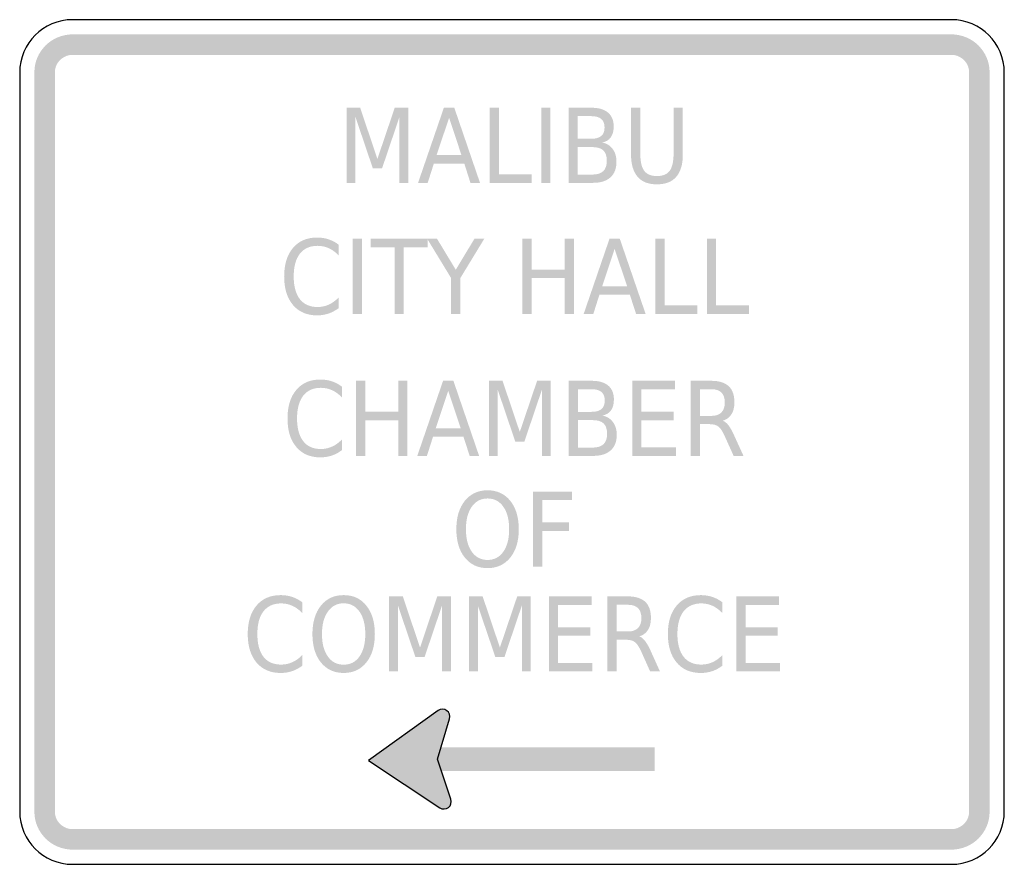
# Model space of a CAD drawing. Header units: inches. Extents: x -0.5 to 0.5, y -0.43 to 0.43.
import ezdxf

# ---------------------------------------------------------------- set-up
doc = ezdxf.new("R2010")
doc.units = ezdxf.units.IN
doc.header["$MEASUREMENT"] = 0

msp = doc.modelspace()

# ---------------------------------------------------------------- hatches: boundary and pattern name
for points in [[(-0.4464, 0.4137), (-0.4502, 0.4135), (-0.454, 0.4129), (-0.4577, 0.412), (-0.4612, 0.4107), (-0.4647, 0.4091), (-0.4679, 0.4072), (-0.471, 0.4049), (-0.4738, 0.4024), (-0.4763, 0.3995), (-0.4786, 0.3965), (-0.4806, 0.3932), (-0.4822, 0.3898), (-0.4835, 0.3862), (-0.4844, 0.3825), (-0.4849, 0.3788), (-0.4851, 0.375), (-0.4643, 0.375), (-0.4642, 0.3768), (-0.4639, 0.3785), (-0.4635, 0.3802), (-0.4629, 0.3818), (-0.4622, 0.3834), (-0.4613, 0.3849), (-0.4602, 0.3863), (-0.4591, 0.3876), (-0.4578, 0.3888), (-0.4563, 0.3898), (-0.4548, 0.3907), (-0.4533, 0.3915), (-0.4516, 0.3921), (-0.4499, 0.3925), (-0.4482, 0.3928), (-0.4464, 0.3929), (-0.4464, 0.4137)], [(0.4464, 0.4137), (-0.4464, 0.4137), (-0.4464, 0.3929), (0.4464, 0.3929), (0.4464, 0.4137)], [(0.4851, 0.375), (0.4849, 0.3788), (0.4844, 0.3825), (0.4835, 0.3862), (0.4822, 0.3898), (0.4806, 0.3932), (0.4786, 0.3965), (0.4763, 0.3995), (0.4738, 0.4024), (0.471, 0.4049), (0.4679, 0.4072), (0.4647, 0.4091), (0.4612, 0.4107), (0.4577, 0.412), (0.454, 0.4129), (0.4502, 0.4135), (0.4464, 0.4137), (0.4464, 0.3929), (0.4482, 0.3928), (0.4499, 0.3925), (0.4516, 0.3921), (0.4533, 0.3915), (0.4548, 0.3907), (0.4563, 0.3898), (0.4578, 0.3888), (0.4591, 0.3876), (0.4602, 0.3863), (0.4613, 0.3849), (0.4622, 0.3834), (0.4629, 0.3818), (0.4635, 0.3802), (0.4639, 0.3785), (0.4642, 0.3768), (0.4643, 0.375), (0.4851, 0.375)], [(-0.4851, 0.375), (-0.4851, -0.375), (-0.4643, -0.375), (-0.4643, 0.375), (-0.4851, 0.375)], [(0.4851, -0.375), (0.4851, 0.375), (0.4643, 0.375), (0.4643, -0.375), (0.4851, -0.375)], [(-0.168, 0.3392), (-0.1542, 0.3392), (-0.1367, 0.2873), (-0.1191, 0.3392), (-0.1053, 0.3392), (-0.1053, 0.263), (-0.1143, 0.263), (-0.1143, 0.3299), (-0.132, 0.2776), (-0.1413, 0.2776), (-0.159, 0.3299), (-0.159, 0.263), (-0.168, 0.263), (-0.168, 0.3392)], [(-0.0226, 0.3392), (-0.0133, 0.3392), (-0.0133, 0.2716), (0.0201, 0.2716), (0.0201, 0.263), (-0.0226, 0.263), (-0.0226, 0.3392)], [(0.0298, 0.3392), (0.0391, 0.3392), (0.0391, 0.263), (0.0298, 0.263), (0.0298, 0.3392)], [(-0.1618, 0.2062), (-0.1525, 0.2062), (-0.1525, 0.13), (-0.1618, 0.13), (-0.1618, 0.2062)], [(-0.1435, 0.2062), (-0.0856, 0.2062), (-0.0856, 0.1975), (-0.1099, 0.1975), (-0.1099, 0.13), (-0.1192, 0.13), (-0.1192, 0.1975), (-0.1435, 0.1975), (-0.1435, 0.2062)], [(-0.0861, 0.2062), (-0.0761, 0.2062), (-0.0571, 0.1748), (-0.0382, 0.2062), (-0.0282, 0.2062), (-0.0525, 0.1663), (-0.0525, 0.13), (-0.0618, 0.13), (-0.0618, 0.1663), (-0.0861, 0.2062)], [(0.0106, 0.2062), (0.0199, 0.2062), (0.0199, 0.1749), (0.0536, 0.1749), (0.0536, 0.2062), (0.0628, 0.2062), (0.0628, 0.13), (0.0536, 0.13), (0.0536, 0.1663), (0.0199, 0.1663), (0.0199, 0.13), (0.0106, 0.13), (0.0106, 0.2062)], [(0.1456, 0.2062), (0.1549, 0.2062), (0.1549, 0.1386), (0.1883, 0.1386), (0.1883, 0.13), (0.1456, 0.13), (0.1456, 0.2062)], [(0.198, 0.2062), (0.2073, 0.2062), (0.2073, 0.1386), (0.2406, 0.1386), (0.2406, 0.13), (0.198, 0.13), (0.198, 0.2062)], [(-0.1584, 0.0621), (-0.1491, 0.0621), (-0.1491, 0.0308), (-0.1155, 0.0308), (-0.1155, 0.0621), (-0.1062, 0.0621), (-0.1062, -0.0141), (-0.1155, -0.0141), (-0.1155, 0.0221), (-0.1491, 0.0221), (-0.1491, -0.0141), (-0.1584, -0.0141), (-0.1584, 0.0621)], [(-0.0234, 0.0621), (-0.0096, 0.0621), (0.0079, 0.0102), (0.0255, 0.0621), (0.0393, 0.0621), (0.0393, -0.0141), (0.0303, -0.0141), (0.0303, 0.0528), (0.0126, 0.0005), (0.0033, 0.0005), (-0.0144, 0.0528), (-0.0144, -0.0141), (-0.0234, -0.0141), (-0.0234, 0.0621)], [(0.1222, 0.0621), (0.1656, 0.0621), (0.1656, 0.0534), (0.1315, 0.0534), (0.1315, 0.0308), (0.1642, 0.0308), (0.1642, 0.0221), (0.1315, 0.0221), (0.1315, -0.0055), (0.1664, -0.0055), (0.1664, -0.0141), (0.1222, -0.0141), (0.1222, 0.0621)], [(0.0214, -0.0504), (0.0608, -0.0504), (0.0608, -0.059), (0.0307, -0.059), (0.0307, -0.0815), (0.0579, -0.0815), (0.0579, -0.0902), (0.0307, -0.0902), (0.0307, -0.1265), (0.0214, -0.1265), (0.0214, -0.0504)], [(-0.1248, -0.1567), (-0.1109, -0.1567), (-0.0934, -0.2086), (-0.0759, -0.1567), (-0.0621, -0.1567), (-0.0621, -0.2329), (-0.0711, -0.2329), (-0.0711, -0.166), (-0.0888, -0.2183), (-0.0981, -0.2183), (-0.1158, -0.166), (-0.1158, -0.2329), (-0.1248, -0.2329), (-0.1248, -0.1567)], [(-0.0436, -0.1567), (-0.0298, -0.1567), (-0.0123, -0.2086), (0.0053, -0.1567), (0.0191, -0.1567), (0.0191, -0.2329), (0.01, -0.2329), (0.01, -0.166), (-0.0077, -0.2183), (-0.0169, -0.2183), (-0.0347, -0.166), (-0.0347, -0.2329), (-0.0436, -0.2329), (-0.0436, -0.1567)], [(0.0375, -0.1567), (0.0808, -0.1567), (0.0808, -0.1654), (0.0468, -0.1654), (0.0468, -0.188), (0.0795, -0.188), (0.0795, -0.1967), (0.0468, -0.1967), (0.0468, -0.2243), (0.0817, -0.2243), (0.0817, -0.2329), (0.0375, -0.2329), (0.0375, -0.1567)], [(0.2279, -0.1567), (0.2712, -0.1567), (0.2712, -0.1654), (0.2372, -0.1654), (0.2372, -0.188), (0.2699, -0.188), (0.2699, -0.1967), (0.2372, -0.1967), (0.2372, -0.2243), (0.2721, -0.2243), (0.2721, -0.2329), (0.2279, -0.2329), (0.2279, -0.1567)], [(-0.1457, -0.3231), (-0.0732, -0.3712), (-0.0754, -0.3235), (-0.0749, -0.2726), (-0.1457, -0.3231)], [(-0.0749, -0.2726), (-0.0634, -0.2808), (-0.0754, -0.3232), (-0.0936, -0.318), (-0.0749, -0.2726)], [(-0.0774, -0.2759), (-0.0777, -0.2765), (-0.0778, -0.2772), (-0.0779, -0.2779), (-0.078, -0.2786), (-0.0779, -0.2793), (-0.0779, -0.28), (-0.0777, -0.2807), (-0.0775, -0.2814), (-0.0772, -0.2821), (-0.0768, -0.2827), (-0.0764, -0.2833), (-0.076, -0.2838), (-0.0755, -0.2843), (-0.0749, -0.2847), (-0.0743, -0.2851), (-0.0737, -0.2854), (-0.073, -0.2857), (-0.0724, -0.2859), (-0.0717, -0.2861), (-0.071, -0.2861), (-0.0702, -0.2861), (-0.0695, -0.2861), (-0.0688, -0.2859), (-0.0682, -0.2858), (-0.0675, -0.2855), (-0.0669, -0.2852), (-0.0663, -0.2848), (-0.0657, -0.2844), (-0.0652, -0.2839), (-0.0647, -0.2833), (-0.0643, -0.2828), (-0.064, -0.2822), (-0.0637, -0.2815), (-0.0705, -0.2787), (-0.0774, -0.2759)], [(-0.0637, -0.2815), (-0.0634, -0.2808), (-0.0632, -0.2801), (-0.0631, -0.2794), (-0.0631, -0.2787), (-0.0631, -0.2779), (-0.0632, -0.2772), (-0.0634, -0.2765), (-0.0637, -0.2758), (-0.064, -0.2752), (-0.0644, -0.2745), (-0.0648, -0.274), (-0.0653, -0.2734), (-0.0658, -0.2729), (-0.0664, -0.2725), (-0.0671, -0.2721), (-0.0677, -0.2718), (-0.0684, -0.2716), (-0.0691, -0.2714), (-0.0698, -0.2713), (-0.0706, -0.2713), (-0.0713, -0.2713), (-0.072, -0.2714), (-0.0727, -0.2716), (-0.0734, -0.2718), (-0.0741, -0.2722), (-0.0747, -0.2725), (-0.0753, -0.273), (-0.0758, -0.2735), (-0.0763, -0.274), (-0.0767, -0.2746), (-0.0771, -0.2752), (-0.0774, -0.2759), (-0.0705, -0.2787), (-0.0637, -0.2815)], [(-0.0758, -0.3339), (0.1449, -0.3339), (0.1449, -0.31), (-0.0758, -0.31), (-0.0758, -0.3339)], [(-0.0621, -0.3626), (-0.0752, -0.3237), (-0.0809, -0.3234), (-0.0754, -0.3481), (-0.0621, -0.3626)], [(-0.0732, -0.3712), (-0.0621, -0.3626), (-0.0681, -0.3457), (-0.0765, -0.3459), (-0.0732, -0.3712)], [(-0.0622, -0.3678), (-0.062, -0.3671), (-0.0618, -0.3664), (-0.0617, -0.3657), (-0.0617, -0.365), (-0.0617, -0.3642), (-0.0618, -0.3635), (-0.062, -0.3628), (-0.0622, -0.3621), (-0.0626, -0.3615), (-0.0629, -0.3608), (-0.0634, -0.3603), (-0.0639, -0.3597), (-0.0644, -0.3592), (-0.065, -0.3588), (-0.0656, -0.3584), (-0.0663, -0.3581), (-0.067, -0.3579), (-0.0677, -0.3577), (-0.0684, -0.3576), (-0.0691, -0.3576), (-0.0699, -0.3576), (-0.0706, -0.3577), (-0.0713, -0.3579), (-0.072, -0.3581), (-0.0726, -0.3584), (-0.0733, -0.3588), (-0.0738, -0.3593), (-0.0744, -0.3598), (-0.0749, -0.3603), (-0.0753, -0.3609), (-0.0757, -0.3615), (-0.076, -0.3622), (-0.0691, -0.365), (-0.0622, -0.3678)], [(-0.076, -0.3622), (-0.0762, -0.3629), (-0.0764, -0.3636), (-0.0765, -0.3643), (-0.0765, -0.365), (-0.0765, -0.3658), (-0.0764, -0.3665), (-0.0762, -0.3672), (-0.076, -0.3679), (-0.0757, -0.3685), (-0.0753, -0.3692), (-0.0748, -0.3697), (-0.0743, -0.3703), (-0.0738, -0.3708), (-0.0732, -0.3712), (-0.0726, -0.3716), (-0.0719, -0.3719), (-0.0712, -0.3721), (-0.0705, -0.3723), (-0.0698, -0.3724), (-0.0691, -0.3724), (-0.0683, -0.3724), (-0.0676, -0.3723), (-0.0669, -0.3721), (-0.0662, -0.3719), (-0.0656, -0.3715), (-0.0649, -0.3712), (-0.0644, -0.3707), (-0.0638, -0.3702), (-0.0633, -0.3697), (-0.0629, -0.3691), (-0.0625, -0.3685), (-0.0622, -0.3678), (-0.0691, -0.365), (-0.076, -0.3622)], [(-0.4851, -0.375), (-0.4849, -0.3788), (-0.4844, -0.3825), (-0.4835, -0.3862), (-0.4822, -0.3898), (-0.4806, -0.3932), (-0.4786, -0.3965), (-0.4763, -0.3995), (-0.4738, -0.4024), (-0.471, -0.4049), (-0.4679, -0.4072), (-0.4647, -0.4091), (-0.4612, -0.4107), (-0.4577, -0.412), (-0.454, -0.4129), (-0.4502, -0.4135), (-0.4464, -0.4137), (-0.4464, -0.3929), (-0.4482, -0.3928), (-0.4499, -0.3925), (-0.4516, -0.3921), (-0.4533, -0.3915), (-0.4548, -0.3907), (-0.4563, -0.3898), (-0.4578, -0.3888), (-0.4591, -0.3876), (-0.4602, -0.3863), (-0.4613, -0.3849), (-0.4622, -0.3834), (-0.4629, -0.3818), (-0.4635, -0.3802), (-0.4639, -0.3785), (-0.4642, -0.3768), (-0.4643, -0.375), (-0.4851, -0.375)], [(0.4464, -0.4137), (0.4502, -0.4135), (0.454, -0.4129), (0.4577, -0.412), (0.4612, -0.4107), (0.4647, -0.4091), (0.4679, -0.4072), (0.471, -0.4049), (0.4738, -0.4024), (0.4763, -0.3995), (0.4786, -0.3965), (0.4806, -0.3932), (0.4822, -0.3898), (0.4835, -0.3862), (0.4844, -0.3825), (0.4849, -0.3788), (0.4851, -0.375), (0.4643, -0.375), (0.4642, -0.3768), (0.4639, -0.3785), (0.4635, -0.3802), (0.4629, -0.3818), (0.4622, -0.3834), (0.4613, -0.3849), (0.4602, -0.3863), (0.4591, -0.3876), (0.4578, -0.3888), (0.4563, -0.3898), (0.4548, -0.3907), (0.4533, -0.3915), (0.4516, -0.3921), (0.4499, -0.3925), (0.4482, -0.3928), (0.4464, -0.3929), (0.4464, -0.4137)], [(-0.4464, -0.4137), (0.4464, -0.4137), (0.4464, -0.3929), (-0.4464, -0.3929), (-0.4464, -0.4137)]]:
    msp.add_hatch(color=7).paths.add_polyline_path(points)
h = msp.add_hatch(color=7)
h.paths.add_polyline_path([(-0.0692, 0.3392), (-0.0586, 0.3392), (-0.0325, 0.263), (-0.0422, 0.263), (-0.0484, 0.2825), (-0.0794, 0.2825), (-0.0856, 0.263), (-0.0954, 0.263), (-0.0692, 0.3392)])
h.paths.add_polyline_path([(-0.0639, 0.329), (-0.0766, 0.2911), (-0.0513, 0.2911), (-0.0639, 0.329)], flags=0)
h = msp.add_hatch(color=7)
edge = h.paths.add_edge_path()
edge.add_line((0.0575, 0.3392), (0.0812, 0.3392))
edge.add_spline(control_points=[(0.0812, 0.3392), (0.0883, 0.3392), (0.0937, 0.3375), (0.0975, 0.3343), (0.1014, 0.331), (0.1033, 0.3263), (0.1033, 0.3203), (0.1033, 0.3157), (0.1023, 0.312), (0.1003, 0.3092), (0.0984, 0.3064), (0.0955, 0.3047), (0.0917, 0.304)], knot_values=[0, 0, 0, 0, 1, 1, 1, 2, 2, 2, 3, 3, 3, 4, 4, 4, 4], degree=3, periodic=0)
edge.add_spline(control_points=[(0.0917, 0.304), (0.0963, 0.303), (0.0998, 0.3007), (0.1024, 0.2972), (0.1049, 0.2938), (0.1061, 0.2895), (0.1061, 0.2843), (0.1061, 0.2775), (0.1041, 0.2722), (0.0999, 0.2685), (0.0957, 0.2648), (0.0898, 0.263), (0.0821, 0.263)], knot_values=[0, 0, 0, 0, 1, 1, 1, 2, 2, 2, 3, 3, 3, 4, 4, 4, 4], degree=3, periodic=0)
edge.add_line((0.0821, 0.263), (0.0575, 0.263))
edge.add_line((0.0575, 0.263), (0.0575, 0.3392))
edge = h.paths.add_edge_path(flags=0)
edge.add_line((0.0668, 0.2993), (0.0668, 0.2714))
edge.add_line((0.0668, 0.2714), (0.0816, 0.2714))
edge.add_spline(control_points=[(0.0816, 0.2714), (0.0866, 0.2714), (0.0903, 0.2726), (0.0927, 0.2749), (0.0951, 0.2772), (0.0963, 0.2807), (0.0963, 0.2854), (0.0963, 0.2902), (0.0951, 0.2937), (0.0927, 0.296), (0.0903, 0.2982), (0.0866, 0.2993), (0.0816, 0.2993)], knot_values=[0, 0, 0, 0, 1, 1, 1, 2, 2, 2, 3, 3, 3, 4, 4, 4, 4], degree=3, periodic=0)
edge.add_line((0.0816, 0.2993), (0.0668, 0.2993))
edge = h.paths.add_edge_path(flags=0)
edge.add_line((0.0668, 0.3307), (0.0668, 0.3077))
edge.add_line((0.0668, 0.3077), (0.0805, 0.3077))
edge.add_spline(control_points=[(0.0805, 0.3077), (0.085, 0.3077), (0.0884, 0.3087), (0.0907, 0.3106), (0.0929, 0.3124), (0.094, 0.3153), (0.094, 0.3192), (0.094, 0.323), (0.0929, 0.3259), (0.0907, 0.3278), (0.0884, 0.3297), (0.085, 0.3307), (0.0805, 0.3307)], knot_values=[0, 0, 0, 0, 1, 1, 1, 2, 2, 2, 3, 3, 3, 4, 4, 4, 4], degree=3, periodic=0)
edge.add_line((0.0805, 0.3307), (0.0668, 0.3307))
h = msp.add_hatch(color=7)
edge = h.paths.add_edge_path()
edge.add_line((0.1209, 0.3392), (0.1303, 0.3392))
edge.add_line((0.1303, 0.3392), (0.1303, 0.2929))
edge.add_spline(control_points=[(0.1303, 0.2929), (0.1303, 0.2847), (0.1316, 0.2788), (0.1343, 0.2752), (0.137, 0.2716), (0.1413, 0.2699), (0.1472, 0.2699), (0.1532, 0.2699), (0.1575, 0.2716), (0.1601, 0.2752), (0.1628, 0.2788), (0.1641, 0.2847), (0.1641, 0.2929)], knot_values=[0, 0, 0, 0, 1, 1, 1, 2, 2, 2, 3, 3, 3, 4, 4, 4, 4], degree=3, periodic=0)
edge.add_line((0.1641, 0.2929), (0.1641, 0.3392))
edge.add_line((0.1641, 0.3392), (0.1735, 0.3392))
edge.add_line((0.1735, 0.3392), (0.1735, 0.2916))
edge.add_spline(control_points=[(0.1735, 0.2916), (0.1735, 0.2817), (0.1712, 0.2742), (0.1668, 0.2691), (0.1624, 0.264), (0.1559, 0.2615), (0.1472, 0.2615), (0.1385, 0.2615), (0.132, 0.264), (0.1276, 0.2691), (0.1232, 0.2742), (0.1209, 0.2817), (0.1209, 0.2916)], knot_values=[0, 0, 0, 0, 1, 1, 1, 2, 2, 2, 3, 3, 3, 4, 4, 4, 4], degree=3, periodic=0)
edge.add_line((0.1209, 0.2916), (0.1209, 0.3392))
h = msp.add_hatch(color=7)
edge = h.paths.add_edge_path()
edge.add_line((-0.1761, 0.2003), (-0.1761, 0.1894))
edge.add_spline(control_points=[(-0.1761, 0.1894), (-0.1793, 0.1927), (-0.1826, 0.1951), (-0.1861, 0.1967), (-0.1897, 0.1983), (-0.1934, 0.1991), (-0.1974, 0.1991), (-0.2052, 0.1991), (-0.2112, 0.1964), (-0.2154, 0.1911), (-0.2196, 0.1858), (-0.2217, 0.1781), (-0.2217, 0.168), (-0.2217, 0.158), (-0.2196, 0.1503), (-0.2154, 0.1449), (-0.2112, 0.1396), (-0.2052, 0.137), (-0.1974, 0.137), (-0.1934, 0.137), (-0.1897, 0.1378), (-0.1861, 0.1394), (-0.1826, 0.141), (-0.1793, 0.1434), (-0.1761, 0.1466)], knot_values=[0, 0, 0, 0, 1, 1, 1, 2, 2, 2, 3, 3, 3, 4, 4, 4, 5, 5, 5, 6, 6, 6, 7, 7, 7, 8, 8, 8, 8], degree=3, periodic=0)
edge.add_line((-0.1761, 0.1466), (-0.1761, 0.1358))
edge.add_spline(control_points=[(-0.1761, 0.1358), (-0.1794, 0.1334), (-0.1828, 0.1316), (-0.1865, 0.1303), (-0.1901, 0.1291), (-0.1939, 0.1285), (-0.1979, 0.1285), (-0.2083, 0.1285), (-0.2165, 0.132), (-0.2225, 0.1391), (-0.2284, 0.1461), (-0.2314, 0.1558), (-0.2314, 0.168), (-0.2314, 0.1802), (-0.2284, 0.1899), (-0.2225, 0.1969), (-0.2165, 0.204), (-0.2083, 0.2075), (-0.1979, 0.2075), (-0.1939, 0.2075), (-0.19, 0.2069), (-0.1863, 0.2057), (-0.1827, 0.2045), (-0.1793, 0.2027), (-0.1761, 0.2003)], knot_values=[0, 0, 0, 0, 1, 1, 1, 2, 2, 2, 3, 3, 3, 4, 4, 4, 5, 5, 5, 6, 6, 6, 7, 7, 7, 8, 8, 8, 8], degree=3, periodic=0)
h = msp.add_hatch(color=7)
h.paths.add_polyline_path([(0.099, 0.2062), (0.1095, 0.2062), (0.1357, 0.13), (0.126, 0.13), (0.1197, 0.1495), (0.0888, 0.1495), (0.0826, 0.13), (0.0728, 0.13), (0.099, 0.2062)])
h.paths.add_polyline_path([(0.1042, 0.196), (0.0916, 0.1581), (0.1169, 0.1581), (0.1042, 0.196)], flags=0)
h = msp.add_hatch(color=7)
edge = h.paths.add_edge_path()
edge.add_line((-0.1728, 0.0562), (-0.1728, 0.0453))
edge.add_spline(control_points=[(-0.1728, 0.0453), (-0.1759, 0.0485), (-0.1792, 0.051), (-0.1828, 0.0526), (-0.1863, 0.0542), (-0.1901, 0.055), (-0.1941, 0.055), (-0.2019, 0.055), (-0.2079, 0.0523), (-0.212, 0.047), (-0.2162, 0.0416), (-0.2183, 0.034), (-0.2183, 0.0239), (-0.2183, 0.0138), (-0.2162, 0.0062), (-0.212, 0.0008), (-0.2079, -0.0045), (-0.2019, -0.0071), (-0.1941, -0.0071), (-0.1901, -0.0071), (-0.1863, -0.0063), (-0.1828, -0.0047), (-0.1792, -0.0031), (-0.1759, -0.0007), (-0.1728, 0.0025)], knot_values=[0, 0, 0, 0, 1, 1, 1, 2, 2, 2, 3, 3, 3, 4, 4, 4, 5, 5, 5, 6, 6, 6, 7, 7, 7, 8, 8, 8, 8], degree=3, periodic=0)
edge.add_line((-0.1728, 0.0025), (-0.1728, -0.0083))
edge.add_spline(control_points=[(-0.1728, -0.0083), (-0.176, -0.0107), (-0.1794, -0.0126), (-0.1831, -0.0138), (-0.1867, -0.015), (-0.1906, -0.0156), (-0.1946, -0.0156), (-0.205, -0.0156), (-0.2132, -0.0121), (-0.2191, -0.005), (-0.2251, 0.002), (-0.228, 0.0117), (-0.228, 0.0239), (-0.228, 0.0361), (-0.2251, 0.0458), (-0.2191, 0.0528), (-0.2132, 0.0599), (-0.205, 0.0634), (-0.1946, 0.0634), (-0.1905, 0.0634), (-0.1866, 0.0628), (-0.183, 0.0616), (-0.1793, 0.0604), (-0.1759, 0.0586), (-0.1728, 0.0562)], knot_values=[0, 0, 0, 0, 1, 1, 1, 2, 2, 2, 3, 3, 3, 4, 4, 4, 5, 5, 5, 6, 6, 6, 7, 7, 7, 8, 8, 8, 8], degree=3, periodic=0)
h = msp.add_hatch(color=7)
h.paths.add_polyline_path([(-0.07, 0.0621), (-0.0595, 0.0621), (-0.0334, -0.0141), (-0.043, -0.0141), (-0.0493, 0.0054), (-0.0802, 0.0054), (-0.0864, -0.0141), (-0.0962, -0.0141), (-0.07, 0.0621)])
h.paths.add_polyline_path([(-0.0648, 0.0519), (-0.0774, 0.014), (-0.0521, 0.014), (-0.0648, 0.0519)], flags=0)
h = msp.add_hatch(color=7)
edge = h.paths.add_edge_path()
edge.add_line((0.0577, 0.0621), (0.0814, 0.0621))
edge.add_spline(control_points=[(0.0814, 0.0621), (0.0885, 0.0621), (0.0939, 0.0604), (0.0978, 0.0572), (0.1016, 0.0539), (0.1035, 0.0492), (0.1035, 0.0432), (0.1035, 0.0386), (0.1025, 0.0349), (0.1006, 0.0321), (0.0986, 0.0293), (0.0957, 0.0276), (0.0919, 0.0269)], knot_values=[0, 0, 0, 0, 1, 1, 1, 2, 2, 2, 3, 3, 3, 4, 4, 4, 4], degree=3, periodic=0)
edge.add_spline(control_points=[(0.0919, 0.0269), (0.0965, 0.0259), (0.1001, 0.0236), (0.1026, 0.0201), (0.1051, 0.0167), (0.1064, 0.0124), (0.1064, 0.0072), (0.1064, 0.0004), (0.1043, -0.0049), (0.1001, -0.0086), (0.096, -0.0123), (0.09, -0.0141), (0.0823, -0.0141)], knot_values=[0, 0, 0, 0, 1, 1, 1, 2, 2, 2, 3, 3, 3, 4, 4, 4, 4], degree=3, periodic=0)
edge.add_line((0.0823, -0.0141), (0.0577, -0.0141))
edge.add_line((0.0577, -0.0141), (0.0577, 0.0621))
edge = h.paths.add_edge_path(flags=0)
edge.add_line((0.067, 0.0222), (0.067, -0.0057))
edge.add_line((0.067, -0.0057), (0.0819, -0.0057))
edge.add_spline(control_points=[(0.0819, -0.0057), (0.0869, -0.0057), (0.0906, -0.0045), (0.093, -0.0022), (0.0954, 0.0001), (0.0966, 0.0036), (0.0966, 0.0083), (0.0966, 0.0131), (0.0954, 0.0166), (0.093, 0.0189), (0.0906, 0.0211), (0.0869, 0.0222), (0.0819, 0.0222)], knot_values=[0, 0, 0, 0, 1, 1, 1, 2, 2, 2, 3, 3, 3, 4, 4, 4, 4], degree=3, periodic=0)
edge.add_line((0.0819, 0.0222), (0.067, 0.0222))
edge = h.paths.add_edge_path(flags=0)
edge.add_line((0.067, 0.0536), (0.067, 0.0306))
edge.add_line((0.067, 0.0306), (0.0808, 0.0306))
edge.add_spline(control_points=[(0.0808, 0.0306), (0.0853, 0.0306), (0.0887, 0.0316), (0.0909, 0.0334), (0.0931, 0.0353), (0.0942, 0.0382), (0.0942, 0.0421), (0.0942, 0.0459), (0.0931, 0.0488), (0.0909, 0.0507), (0.0887, 0.0526), (0.0853, 0.0536), (0.0808, 0.0536)], knot_values=[0, 0, 0, 0, 1, 1, 1, 2, 2, 2, 3, 3, 3, 4, 4, 4, 4], degree=3, periodic=0)
edge.add_line((0.0808, 0.0536), (0.067, 0.0536))
h = msp.add_hatch(color=7)
edge = h.paths.add_edge_path()
edge.add_spline(control_points=[(0.2141, 0.0216), (0.2162, 0.0208), (0.2181, 0.0192), (0.22, 0.0168), (0.2218, 0.0143), (0.2237, 0.011), (0.2256, 0.0067)], knot_values=[0, 0, 0, 0, 1, 1, 1, 2, 2, 2, 2], degree=3, periodic=0)
edge.add_line((0.2256, 0.0067), (0.2351, -0.0141))
edge.add_line((0.2351, -0.0141), (0.2251, -0.0141))
edge.add_line((0.2251, -0.0141), (0.2163, 0.0054))
edge.add_spline(control_points=[(0.2163, 0.0054), (0.214, 0.0105), (0.2119, 0.0139), (0.2097, 0.0156), (0.2076, 0.0172), (0.2047, 0.0181), (0.201, 0.0181)], knot_values=[0, 0, 0, 0, 1, 1, 1, 2, 2, 2, 2], degree=3, periodic=0)
edge.add_line((0.201, 0.0181), (0.1909, 0.0181))
edge.add_line((0.1909, 0.0181), (0.1909, -0.0141))
edge.add_line((0.1909, -0.0141), (0.1816, -0.0141))
edge.add_line((0.1816, -0.0141), (0.1816, 0.0621))
edge.add_line((0.1816, 0.0621), (0.2026, 0.0621))
edge.add_spline(control_points=[(0.2026, 0.0621), (0.2104, 0.0621), (0.2163, 0.0602), (0.2201, 0.0566), (0.224, 0.053), (0.2259, 0.0475), (0.2259, 0.0401), (0.2259, 0.0353), (0.2249, 0.0313), (0.2229, 0.0282), (0.2209, 0.025), (0.218, 0.0228), (0.2141, 0.0216)], knot_values=[0, 0, 0, 0, 1, 1, 1, 2, 2, 2, 3, 3, 3, 4, 4, 4, 4], degree=3, periodic=0)
edge = h.paths.add_edge_path(flags=0)
edge.add_line((0.1909, 0.0536), (0.1909, 0.0265))
edge.add_line((0.1909, 0.0265), (0.2026, 0.0265))
edge.add_spline(control_points=[(0.2026, 0.0265), (0.2071, 0.0265), (0.2104, 0.0277), (0.2127, 0.03), (0.215, 0.0323), (0.2161, 0.0357), (0.2161, 0.0401), (0.2161, 0.0446), (0.215, 0.0479), (0.2127, 0.0502), (0.2104, 0.0524), (0.2071, 0.0536), (0.2026, 0.0536)], knot_values=[0, 0, 0, 0, 1, 1, 1, 2, 2, 2, 3, 3, 3, 4, 4, 4, 4], degree=3, periodic=0)
edge.add_line((0.2026, 0.0536), (0.1909, 0.0536))
h = msp.add_hatch(color=7)
edge = h.paths.add_edge_path()
edge.add_spline(control_points=[(-0.0248, -0.049), (-0.0152, -0.049), (-0.0075, -0.0526), (-0.0017, -0.0597), (0.004, -0.0669), (0.0069, -0.0765), (0.0069, -0.0885), (0.0069, -0.1005), (0.004, -0.1101), (-0.0017, -0.1173), (-0.0075, -0.1244), (-0.0152, -0.128), (-0.0248, -0.128), (-0.0344, -0.128), (-0.0421, -0.1245), (-0.0479, -0.1173), (-0.0537, -0.1102), (-0.0565, -0.1006), (-0.0565, -0.0885), (-0.0565, -0.0765), (-0.0537, -0.0669), (-0.0479, -0.0597), (-0.0421, -0.0526), (-0.0344, -0.049), (-0.0248, -0.049)], knot_values=[0, 0, 0, 0, 1, 1, 1, 2, 2, 2, 3, 3, 3, 4, 4, 4, 5, 5, 5, 6, 6, 6, 7, 7, 7, 8, 8, 8, 8], degree=3, periodic=0)
edge = h.paths.add_edge_path(flags=0)
edge.add_spline(control_points=[(-0.0248, -0.0573), (-0.0315, -0.0573), (-0.0369, -0.0601), (-0.0409, -0.0657), (-0.0448, -0.0713), (-0.0468, -0.0789), (-0.0468, -0.0885), (-0.0468, -0.0981), (-0.0448, -0.1057), (-0.0409, -0.1113), (-0.0369, -0.1169), (-0.0315, -0.1197), (-0.0248, -0.1197), (-0.0181, -0.1197), (-0.0127, -0.1169), (-0.0088, -0.1113), (-0.0048, -0.1057), (-0.0029, -0.0981), (-0.0029, -0.0885), (-0.0029, -0.0789), (-0.0048, -0.0713), (-0.0088, -0.0657), (-0.0127, -0.0601), (-0.0181, -0.0573), (-0.0248, -0.0573)], knot_values=[0, 0, 0, 0, 1, 1, 1, 2, 2, 2, 3, 3, 3, 4, 4, 4, 5, 5, 5, 6, 6, 6, 7, 7, 7, 8, 8, 8, 8], degree=3, periodic=0)
h = msp.add_hatch(color=7)
edge = h.paths.add_edge_path()
edge.add_line((-0.2131, -0.1626), (-0.2131, -0.1735))
edge.add_spline(control_points=[(-0.2131, -0.1735), (-0.2162, -0.1703), (-0.2196, -0.1678), (-0.2231, -0.1662), (-0.2267, -0.1646), (-0.2304, -0.1638), (-0.2344, -0.1638), (-0.2422, -0.1638), (-0.2482, -0.1665), (-0.2524, -0.1718), (-0.2566, -0.1772), (-0.2586, -0.1848), (-0.2586, -0.1949), (-0.2586, -0.205), (-0.2566, -0.2126), (-0.2524, -0.218), (-0.2482, -0.2233), (-0.2422, -0.2259), (-0.2344, -0.2259), (-0.2304, -0.2259), (-0.2267, -0.2251), (-0.2231, -0.2235), (-0.2196, -0.2219), (-0.2162, -0.2195), (-0.2131, -0.2163)], knot_values=[0, 0, 0, 0, 1, 1, 1, 2, 2, 2, 3, 3, 3, 4, 4, 4, 5, 5, 5, 6, 6, 6, 7, 7, 7, 8, 8, 8, 8], degree=3, periodic=0)
edge.add_line((-0.2131, -0.2163), (-0.2131, -0.2271))
edge.add_spline(control_points=[(-0.2131, -0.2271), (-0.2163, -0.2295), (-0.2198, -0.2314), (-0.2234, -0.2326), (-0.2271, -0.2338), (-0.2309, -0.2344), (-0.2349, -0.2344), (-0.2453, -0.2344), (-0.2535, -0.2309), (-0.2595, -0.2238), (-0.2654, -0.2168), (-0.2684, -0.2071), (-0.2684, -0.1949), (-0.2684, -0.1827), (-0.2654, -0.173), (-0.2595, -0.166), (-0.2535, -0.1589), (-0.2453, -0.1554), (-0.2349, -0.1554), (-0.2308, -0.1554), (-0.227, -0.156), (-0.2233, -0.1572), (-0.2197, -0.1584), (-0.2163, -0.1602), (-0.2131, -0.1626)], knot_values=[0, 0, 0, 0, 1, 1, 1, 2, 2, 2, 3, 3, 3, 4, 4, 4, 5, 5, 5, 6, 6, 6, 7, 7, 7, 8, 8, 8, 8], degree=3, periodic=0)
h = msp.add_hatch(color=7)
edge = h.paths.add_edge_path()
edge.add_spline(control_points=[(-0.171, -0.1554), (-0.1613, -0.1554), (-0.1536, -0.1589), (-0.1479, -0.1661), (-0.1421, -0.1733), (-0.1393, -0.1829), (-0.1393, -0.1949), (-0.1393, -0.2069), (-0.1421, -0.2165), (-0.1479, -0.2237), (-0.1536, -0.2308), (-0.1613, -0.2344), (-0.171, -0.2344), (-0.1806, -0.2344), (-0.1883, -0.2308), (-0.1941, -0.2237), (-0.1998, -0.2166), (-0.2027, -0.207), (-0.2027, -0.1949), (-0.2027, -0.1829), (-0.1998, -0.1733), (-0.1941, -0.1661), (-0.1883, -0.1589), (-0.1806, -0.1554), (-0.171, -0.1554)], knot_values=[0, 0, 0, 0, 1, 1, 1, 2, 2, 2, 3, 3, 3, 4, 4, 4, 5, 5, 5, 6, 6, 6, 7, 7, 7, 8, 8, 8, 8], degree=3, periodic=0)
edge = h.paths.add_edge_path(flags=0)
edge.add_spline(control_points=[(-0.171, -0.1637), (-0.1777, -0.1637), (-0.183, -0.1665), (-0.187, -0.1721), (-0.191, -0.1777), (-0.193, -0.1853), (-0.193, -0.1949), (-0.193, -0.2045), (-0.191, -0.2121), (-0.187, -0.2177), (-0.183, -0.2233), (-0.1777, -0.226), (-0.171, -0.226), (-0.1642, -0.226), (-0.1589, -0.2233), (-0.1549, -0.2177), (-0.151, -0.2121), (-0.149, -0.2045), (-0.149, -0.1949), (-0.149, -0.1853), (-0.151, -0.1777), (-0.1549, -0.1721), (-0.1589, -0.1665), (-0.1642, -0.1637), (-0.171, -0.1637)], knot_values=[0, 0, 0, 0, 1, 1, 1, 2, 2, 2, 3, 3, 3, 4, 4, 4, 5, 5, 5, 6, 6, 6, 7, 7, 7, 8, 8, 8, 8], degree=3, periodic=0)
h = msp.add_hatch(color=7)
edge = h.paths.add_edge_path()
edge.add_spline(control_points=[(0.1294, -0.1972), (0.1314, -0.198), (0.1334, -0.1996), (0.1352, -0.202), (0.1371, -0.2045), (0.139, -0.2078), (0.1409, -0.2121)], knot_values=[0, 0, 0, 0, 1, 1, 1, 2, 2, 2, 2], degree=3, periodic=0)
edge.add_line((0.1409, -0.2121), (0.1503, -0.2329))
edge.add_line((0.1503, -0.2329), (0.1403, -0.2329))
edge.add_line((0.1403, -0.2329), (0.1316, -0.2134))
edge.add_spline(control_points=[(0.1316, -0.2134), (0.1293, -0.2083), (0.1271, -0.2049), (0.125, -0.2032), (0.1229, -0.2016), (0.12, -0.2007), (0.1163, -0.2007)], knot_values=[0, 0, 0, 0, 1, 1, 1, 2, 2, 2, 2], degree=3, periodic=0)
edge.add_line((0.1163, -0.2007), (0.1062, -0.2007))
edge.add_line((0.1062, -0.2007), (0.1062, -0.2329))
edge.add_line((0.1062, -0.2329), (0.0969, -0.2329))
edge.add_line((0.0969, -0.2329), (0.0969, -0.1567))
edge.add_line((0.0969, -0.1567), (0.1178, -0.1567))
edge.add_spline(control_points=[(0.1178, -0.1567), (0.1257, -0.1567), (0.1315, -0.1586), (0.1354, -0.1622), (0.1392, -0.1658), (0.1411, -0.1713), (0.1411, -0.1787), (0.1411, -0.1835), (0.1402, -0.1875), (0.1382, -0.1906), (0.1362, -0.1938), (0.1333, -0.196), (0.1294, -0.1972)], knot_values=[0, 0, 0, 0, 1, 1, 1, 2, 2, 2, 3, 3, 3, 4, 4, 4, 4], degree=3, periodic=0)
edge = h.paths.add_edge_path(flags=0)
edge.add_line((0.1062, -0.1652), (0.1062, -0.1923))
edge.add_line((0.1062, -0.1923), (0.1178, -0.1923))
edge.add_spline(control_points=[(0.1178, -0.1923), (0.1223, -0.1923), (0.1257, -0.1911), (0.128, -0.1888), (0.1303, -0.1865), (0.1314, -0.1831), (0.1314, -0.1787), (0.1314, -0.1742), (0.1303, -0.1709), (0.128, -0.1686), (0.1257, -0.1663), (0.1223, -0.1652), (0.1178, -0.1652)], knot_values=[0, 0, 0, 0, 1, 1, 1, 2, 2, 2, 3, 3, 3, 4, 4, 4, 4], degree=3, periodic=0)
edge.add_line((0.1178, -0.1652), (0.1062, -0.1652))
h = msp.add_hatch(color=7)
edge = h.paths.add_edge_path()
edge.add_line((0.2136, -0.1626), (0.2136, -0.1735))
edge.add_spline(control_points=[(0.2136, -0.1735), (0.2104, -0.1703), (0.2071, -0.1678), (0.2036, -0.1662), (0.2, -0.1646), (0.1963, -0.1638), (0.1923, -0.1638), (0.1845, -0.1638), (0.1785, -0.1665), (0.1743, -0.1718), (0.1701, -0.1772), (0.168, -0.1848), (0.168, -0.1949), (0.168, -0.205), (0.1701, -0.2126), (0.1743, -0.218), (0.1785, -0.2233), (0.1845, -0.2259), (0.1923, -0.2259), (0.1963, -0.2259), (0.2, -0.2251), (0.2036, -0.2235), (0.2071, -0.2219), (0.2104, -0.2195), (0.2136, -0.2163)], knot_values=[0, 0, 0, 0, 1, 1, 1, 2, 2, 2, 3, 3, 3, 4, 4, 4, 5, 5, 5, 6, 6, 6, 7, 7, 7, 8, 8, 8, 8], degree=3, periodic=0)
edge.add_line((0.2136, -0.2163), (0.2136, -0.2271))
edge.add_spline(control_points=[(0.2136, -0.2271), (0.2103, -0.2295), (0.2069, -0.2314), (0.2033, -0.2326), (0.1996, -0.2338), (0.1958, -0.2344), (0.1918, -0.2344), (0.1814, -0.2344), (0.1732, -0.2309), (0.1672, -0.2238), (0.1613, -0.2168), (0.1583, -0.2071), (0.1583, -0.1949), (0.1583, -0.1827), (0.1613, -0.173), (0.1672, -0.166), (0.1732, -0.1589), (0.1814, -0.1554), (0.1918, -0.1554), (0.1959, -0.1554), (0.1997, -0.156), (0.2034, -0.1572), (0.207, -0.1584), (0.2104, -0.1602), (0.2136, -0.1626)], knot_values=[0, 0, 0, 0, 1, 1, 1, 2, 2, 2, 3, 3, 3, 4, 4, 4, 5, 5, 5, 6, 6, 6, 7, 7, 7, 8, 8, 8, 8], degree=3, periodic=0)

# ---------------------------------------------------------------- linework, layer by layer
at = {"color": 7}
for points in [[(0.4464, 0.4286), (-0.4464, 0.4286)], [(-0.5, 0.375), (-0.5, -0.375)], [(0.5, -0.375), (0.5, 0.375)], [(-0.0749, -0.2726), (-0.1457, -0.3231), (-0.0732, -0.3712)], [(-0.0621, -0.3626), (-0.0758, -0.3219), (-0.0634, -0.2808)], [(-0.4464, -0.4286), (0.4464, -0.4286)]]:
    msp.add_lwpolyline(points, dxfattribs=at)
for points in [[(-0.4464, 0.4286), (-0.476, 0.4286), (-0.5, 0.4046), (-0.5, 0.375)], [(0.5, 0.375), (0.5, 0.4046), (0.476, 0.4286), (0.4464, 0.4286)], [(-0.5, -0.375), (-0.5, -0.4046), (-0.476, -0.4286), (-0.4464, -0.4286)], [(0.4464, -0.4286), (0.476, -0.4286), (0.5, -0.4046), (0.5, -0.375)]]:
    msp.add_open_spline(points, degree=3, dxfattribs=at)
for points in [[(-0.0634, -0.2808), (-0.0625, -0.2778), (-0.0636, -0.2745), (-0.0662, -0.2727), (-0.0688, -0.2708), (-0.0723, -0.2708), (-0.0749, -0.2726)], [(-0.0732, -0.3712), (-0.0706, -0.373), (-0.0671, -0.3728), (-0.0646, -0.3709), (-0.062, -0.369), (-0.061, -0.3656), (-0.0621, -0.3626)]]:
    msp.add_open_spline(points, degree=3, knots=[0, 0, 0, 0, 1, 1, 1, 2, 2, 2, 2], dxfattribs=at)

doc.saveas('drawing.dxf')
